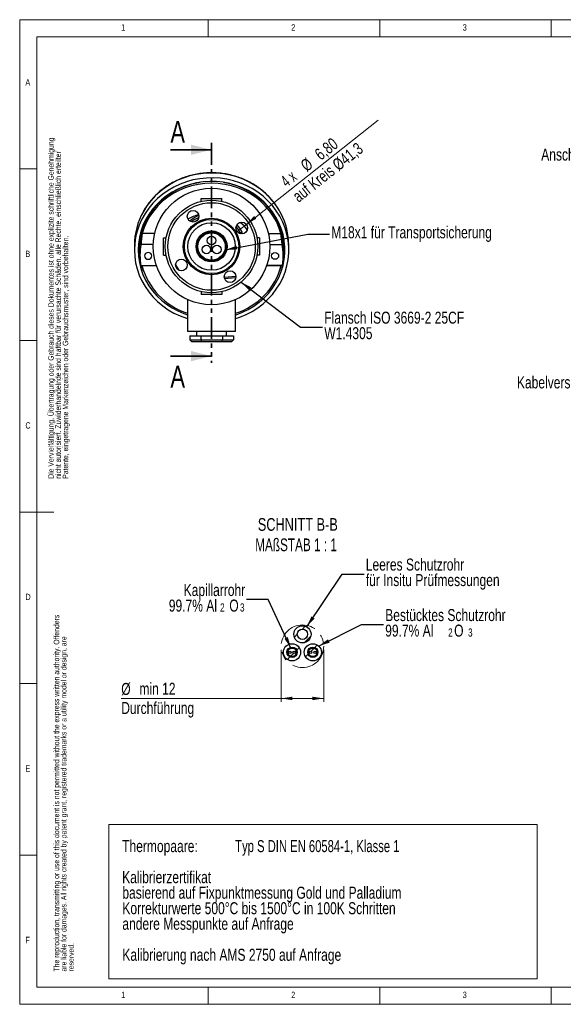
# Model space of a CAD drawing. Header units: millimetres. Extents: x 5 to 417, y 5 to 292.
# Tile 1 of 3: x 5 to 163, y 5 to 292. Entities that reach past the tile are written whole.
import ezdxf

# ---------------------------------------------------------------- set-up
doc = ezdxf.new("R2010")
doc.units = ezdxf.units.MM
doc.linetypes.add('CENTERX2', pattern=[20.32, 12.7, -2.54, 2.54, -2.54])
doc.linetypes.add('PHANTOM', pattern=[12.7, 6.35, -1.27, 1.27, -1.27, 1.27, -1.27])
doc.styles.add('SLDTEXTSTYLE0', font='TXT', dxfattribs={"width": 0.75})
doc.styles.add('SLDTEXTSTYLE1', font='TXT', dxfattribs={"width": 0.7})
doc.styles.add('SLDTEXTSTYLE2', font='TXT', dxfattribs={"width": 0.692308})
doc.styles.add('SLDTEXTSTYLE4', font='TXT', dxfattribs={"width": 0.666667})
doc.dimstyles.new('SLDDIMSTYLE1', dxfattribs={"dimtxt": 0.18, "dimasz": 3.302, "dimexe": 0, "dimexo": 0.0625, "dimgap": 0, "dimtad": 0, "dimtih": 1, "dimtoh": 1, "dimdec": 0, "dimrnd": 1e-09, "dimzin": 0, "dimdsep": 46, "dimtxsty": 'Standard', "dimsah": 1, "dimcen": 0.09, "dimadec": 0, "dimazin": 0, "dimtfac": 3.302, "dimtdec": 0, "dimtofl": 0, "dimtmove": 0, "dimatfit": 3, "dimfxl": 1, "dimfrac": 2, "dimtolj": 1, "dimtzin": 0, "dimarcsym": 0})
doc.dimstyles.new('SLDDIMSTYLE2', dxfattribs={"dimtxt": 3.5, "dimasz": 3.302, "dimexe": 0, "dimexo": 0.0625, "dimgap": 0.875, "dimtad": 1, "dimlfac": 2, "dimrnd": 1e-09, "dimzin": 12, "dimdsep": 46, "dimtxsty": 'SLDTEXTSTYLE0', "dimblk1": 'NONE', "dimsah": 1, "dimcen": 0, "dimadec": 0, "dimazin": 3, "dimtfac": 1, "dimtmove": 0, "dimatfit": 3, "dimldrblk": 'NONE', "dimfxl": 1, "dimfrac": 2, "dimtolj": 1, "dimtzin": 12, "dimarcsym": 0})
doc.dimstyles.new('SLDDIMSTYLE6', dxfattribs={"dimtxt": 3.5, "dimasz": 3.302, "dimexe": 0, "dimexo": 0.0625, "dimgap": 0.875, "dimtad": 1, "dimrnd": 1e-09, "dimzin": 12, "dimdsep": 46, "dimtxsty": 'SLDTEXTSTYLE0', "dimsah": 1, "dimcen": 0.09, "dimadec": 0, "dimazin": 3, "dimtfac": 1, "dimtofl": 0, "dimtmove": 0, "dimatfit": 3, "dimfxl": 1, "dimfrac": 2, "dimtolj": 1, "dimtzin": 12, "dimarcsym": 0})

# ---------------------------------------------------------------- blocks, each defined once
blk = doc.blocks.new('SW_NOTE_0')
at = {"color": 0, "linetype": 'Continuous', "lineweight": 0}
for p, q in [((-3.92, -35.93), (-3.92, 9.06)), ((-3.92, 9.06), (120.97, 9.06)), ((120.97, 9.06), (120.97, -35.93)), ((120.97, -35.93), (-3.92, -35.93))]:
    blk.add_line(p, q, dxfattribs=at)
at = {"color": 0, "linetype": 'Continuous', "lineweight": 0, "char_height": 3.5, "attachment_point": 1}
for s, insert, style in [('Thermopaare:', (0, 4.51), 'SLDTEXTSTYLE0'), ('Typ S DIN EN 60584-1, Klasse 1', (32.96, 4.51), 'SLDTEXTSTYLE1'), ('Kalibrierzertifikat', (0, -4.54), 'SLDTEXTSTYLE0'), ('basierend auf Fixpunktmessung Gold und Palladium', (0.06, -9.07), 'SLDTEXTSTYLE0'), ('Korrekturwerte 500°C bis 1500°C in 100K Schritten', (0.06, -13.59), 'SLDTEXTSTYLE0'), ('andere Messpunkte auf Anfrage', (0.06, -18.12), 'SLDTEXTSTYLE0'), ('Kalibrierung nach AMS 2750 auf Anfrage', (0.06, -27.17), 'SLDTEXTSTYLE0')]:
    blk.add_mtext(s, dxfattribs=dict(at, insert=insert, style=style))
blk = doc.blocks.new('_D')
at = {"color": 7, "linetype": 'Continuous', "lineweight": 0}
for q in [(109.49, 262.67), (68.42, 230.23)]:
    blk.add_line((71.09, 232.34), q, dxfattribs=at)
at = {"color": 7, "linetype": 'Continuous', "lineweight": 18}
blk.add_solid([(71.09, 232.34), (73.99, 233.99), (73.36, 234.78)], dxfattribs=at)
at = {"color": 7, "linetype": 'Continuous', "lineweight": 18, "char_height": 3.5, "attachment_point": 1, "rotation": 38.301}
for s, insert, style in [('auf Kreis Ø41,3', (84.15, 241.33), 'SLDTEXTSTYLE0'), ('6,80', (90.63, 253.59), 'SLDTEXTSTYLE0'), ('%%c', (86.52, 250.28), 'SLDTEXTSTYLE0'), ('4 x', (80.67, 245.73), 'SLDTEXTSTYLE4')]:
    blk.add_mtext(s, dxfattribs=dict(at, insert=insert, style=style))
blk = doc.blocks.new('_None')
blk = doc.blocks.new('_D_4')
at = {"color": 7, "linetype": 'Continuous', "lineweight": 0}
for p, q in [((81.23, 108.35), (81.23, 93.16)), ((93.65, 108.35), (93.65, 93.16)), ((81.23, 94.16), (34.61, 94.16)), ((81.23, 94.16), (93.65, 94.16))]:
    blk.add_line(p, q, dxfattribs=at)
at = {"color": 7, "linetype": 'Continuous', "lineweight": 18}
for points in [[(81.23, 94.16), (84.53, 93.65), (84.53, 94.67)], [(93.65, 94.16), (90.35, 94.67), (90.35, 93.65)]]:
    blk.add_solid(points, dxfattribs=at)
at = {"color": 7, "linetype": 'Continuous', "lineweight": 18, "char_height": 3.5, "attachment_point": 1, "style": 'SLDTEXTSTYLE0'}
for s, insert in [('%%c', (34.61, 98.67)), ('min 12', (39.89, 98.73)), ('Durchführung', (34.61, 93.12))]:
    blk.add_mtext(s, dxfattribs=dict(at, insert=insert))

msp = doc.modelspace()

# ---------------------------------------------------------------- hatches: boundary and pattern name
at = {"linetype": 'Continuous', "lineweight": 18}
h = msp.add_hatch(dxfattribs=at)
h.set_pattern_fill('ANSI31', style=0)
edge = h.paths.add_edge_path(flags=0)
edge.add_arc((87.4368, 112.8542), 2.5, 0, 360)
edge = h.paths.add_edge_path(flags=0)
edge.add_arc((87.4368, 112.8542), 1.5, 0, 360)
h = msp.add_hatch(dxfattribs=at)
h.set_pattern_fill('ANSI31', style=0)
edge = h.paths.add_edge_path(flags=0)
edge.add_arc((84.4057, 107.6042), 2.5, 0, 360)
edge = h.paths.add_edge_path(flags=0)
edge.add_arc((84.4057, 107.6042), 1.5, 0, 360)
h = msp.add_hatch(dxfattribs=at)
h.set_pattern_fill('ANSI31', style=0)
edge = h.paths.add_edge_path(flags=0)
edge.add_arc((90.4679, 107.6042), 2.5, 0, 360)
edge = h.paths.add_edge_path(flags=0)
edge.add_arc((90.4679, 107.6042), 1.5, 0, 360)
h = msp.add_hatch(dxfattribs=at)
h.set_pattern_fill('ANSI31', style=0)
edge = h.paths.add_edge_path(flags=0)
edge.add_arc((84.4057, 107.6042), 1.25, 0, 360)
edge = h.paths.add_edge_path(flags=0)
edge.add_arc((83.8057, 107.6042), 0.35, 0, 360)
edge = h.paths.add_edge_path(flags=0)
edge.add_arc((85.0057, 107.6042), 0.35, 0, 360)
h = msp.add_hatch(dxfattribs=at)
h.set_pattern_fill('ANSI31', style=0)
edge = h.paths.add_edge_path(flags=0)
edge.add_arc((90.4679, 107.6042), 1.25, 0, 360)
edge = h.paths.add_edge_path(flags=0)
edge.add_arc((89.8679, 107.6042), 0.35, 0, 360)
edge = h.paths.add_edge_path(flags=0)
edge.add_arc((91.0679, 107.6042), 0.35, 0, 360)

# ---------------------------------------------------------------- linework, layer by layer
at = {"color": 7, "linetype": 'Continuous', "lineweight": 18}
for p, q in [((415, 292), (5, 292)), ((5, 292), (5, 5)), ((60, 287), (60, 292)), ((110, 292), (110, 287)), ((160, 287), (160, 292)), ((410, 287), (10, 287)), ((10, 287), (10, 10)), ((10, 248.5), (5, 248.5)), ((5, 198.5), (10, 198.5)), ((5, 148.5), (15, 148.5)), ((5, 98.5), (10, 98.5)), ((10, 48.5), (5, 48.5)), ((10, 10), (227.8, 10)), ((60, 5), (60, 10)), ((110, 10), (110, 5)), ((160, 5), (160, 10)), ((5, 5), (415, 5))]:
    msp.add_line(p, q, dxfattribs=at)
at = {"color": 7, "linetype": 'PHANTOM', "lineweight": 35}
msp.add_line((60.9469, 256.0771), (60.9469, 191.935), dxfattribs=at)
at = {"color": 7, "linetype": 'Continuous', "lineweight": 35}
for p, q in [((48.9469, 254.0771), (60.9469, 254.0771)), ((48.9469, 193.935), (60.9469, 193.935))]:
    msp.add_line(p, q, dxfattribs=at)
at = {"color": 7, "linetype": 'Continuous', "lineweight": 25}
for p, q in [((57.9469, 239.0547), (57.9469, 239.8923)), ((57.9469, 239.8923), (63.9469, 239.8923)), ((63.9469, 239.0547), (63.9469, 239.8923)), ((44.3781, 229.6968), (40.7327, 229.6968)), ((69.4344, 229.6153), (69.3172, 229.8427)), ((69.7656, 230.0641), (70.0027, 229.6041)), ((77.5157, 229.6968), (81.1612, 229.6968)), ((46.9469, 223.3923), (46.9469, 228.3923)), ((46.9469, 228.3923), (47.6804, 228.3923)), ((74.9469, 228.3923), (74.2134, 228.3923)), ((74.9469, 228.3923), (74.9469, 223.3923)), ((38.4469, 226.2831), (38.4469, 224.8617)), ((39.8219, 226.2476), (39.8219, 225.8923)), ((40.0719, 225.3592), (40.0719, 223.1383)), ((43.9564, 226.46), (40.3766, 226.46)), ((77.9375, 226.46), (81.5172, 226.46)), ((81.8219, 223.1383), (81.8219, 225.3592)), ((82.0719, 225.8923), (82.0719, 226.2476)), ((83.4469, 224.8617), (83.4469, 226.2831)), ((46.9469, 223.3923), (47.6804, 223.3923)), ((74.9469, 223.3923), (74.2134, 223.3923)), ((44.9009, 220.2776), (40.2975, 220.2776)), ((50.4448, 220.5878), (51.3705, 218.9844)), ((81.5874, 220.2801), (76.9939, 220.2801)), ((77.0493, 220.4412), (81.6216, 220.4412)), ((64.6444, 216.9676), (68.031, 217.2639)), ((68.0083, 216.76), (64.7543, 216.4754)), ((57.9469, 212.7298), (57.9469, 211.8923)), ((63.9469, 212.7298), (63.9469, 211.8923)), ((53.9469, 210.3949), (53.9469, 201.1423)), ((63.9469, 211.8923), (57.9469, 211.8923)), ((67.9469, 201.1423), (67.9469, 210.4003)), ((67.9469, 201.1423), (53.9469, 201.1423)), ((56.5719, 201.1423), (56.5719, 199.8923)), ((65.3219, 199.8923), (65.3219, 201.1423)), ((54.5961, 199.8923), (54.5961, 198.6423)), ((54.5961, 199.8923), (57.7715, 199.8923)), ((54.5961, 198.6423), (57.7715, 198.6423)), ((55.1734, 198.1423), (54.5961, 198.6423)), ((58.0602, 198.1423), (55.1734, 198.1423)), ((57.7715, 199.8923), (57.7715, 198.6423)), ((57.7715, 199.8923), (64.1224, 199.8923)), ((57.7715, 198.6423), (64.1224, 198.6423)), ((57.7715, 198.6423), (58.0602, 198.1423)), ((63.8337, 198.1423), (58.0602, 198.1423)), ((64.1224, 198.6423), (63.8337, 198.1423)), ((66.7204, 198.1423), (63.8337, 198.1423)), ((64.1224, 199.8923), (64.1224, 198.6423)), ((64.1224, 199.8923), (67.2978, 199.8923)), ((64.1224, 198.6423), (67.2978, 198.6423)), ((67.2978, 198.6423), (66.7204, 198.1423)), ((67.2978, 199.8923), (67.2978, 198.6423))]:
    msp.add_line(p, q, dxfattribs=at)
at = {"color": 7, "linetype": 'Continuous', "lineweight": 25, "flags": 128}
for points in [[(81.2018, 235.4412), (80.349, 236.9329), (79.2661, 238.4941), (78.0399, 239.9597), (76.6799, 241.3183), (75.1967, 242.5592), (73.6021, 243.6727), (71.9083, 244.6501), (70.1288, 245.4837), (68.2775, 246.1671), (66.3687, 246.6949), (64.4175, 247.0629), (62.4392, 247.2683), (60.4492, 247.3095), (58.4631, 247.1861), (56.4964, 246.8991), (54.5646, 246.4508), (52.6827, 245.8446), (50.8654, 245.0853), (49.1271, 244.1789), (47.4813, 243.1324), (45.9409, 241.954), (44.5179, 240.653), (43.2235, 239.2396), (42.0678, 237.7247), (41.0599, 236.1203), (41.0555, 236.1126)], [(67.9469, 204.8739), (69.2112, 205.3003), (71.0284, 206.0596), (72.7668, 206.966), (74.4126, 208.0125), (75.953, 209.1908), (77.376, 210.4918), (78.6704, 211.9053), (79.8261, 213.4202), (80.834, 215.0246), (81.6863, 216.706), (82.3763, 218.4512), (82.8985, 220.2466), (83.249, 222.0781), (83.4249, 223.9315), (83.4249, 225.792), (83.249, 227.6453), (82.8985, 229.4769), (82.3763, 231.2723), (81.6863, 233.0175), (80.834, 234.6989), (79.8261, 236.3033), (78.6704, 237.8182), (77.376, 239.2316), (75.953, 240.5327), (74.4126, 241.711), (72.7668, 242.7575), (71.0284, 243.6639), (69.2112, 244.4232), (67.3293, 245.0294), (65.3975, 245.4777), (63.4308, 245.7647), (61.4447, 245.8881), (59.4547, 245.847), (57.4763, 245.6416), (55.5252, 245.2735), (53.6164, 244.7457), (51.7651, 244.0624), (49.9856, 243.2287), (48.2918, 242.2513), (46.6972, 241.1378), (45.214, 239.8969), (43.854, 238.5383), (42.6277, 237.0727), (41.5449, 235.5115), (40.6138, 233.867), (39.8419, 232.152), (39.2352, 230.38), (38.7984, 228.5647), (38.535, 226.7205), (38.4469, 224.8617), (38.4469, 224.8617)], [(67.9469, 205.9588), (68.1134, 206.0134), (69.9173, 206.7006), (71.6469, 207.5384), (73.2879, 208.5196), (74.8266, 209.6363), (76.2503, 210.8792), (77.5472, 212.2379), (78.7065, 213.7012), (79.7186, 215.257), (80.5753, 216.8924), (81.2692, 218.5938), (81.7948, 220.3472), (82.1476, 222.138), (82.3248, 223.9513), (82.3248, 225.7722), (82.1476, 227.5855), (81.7948, 229.3763), (81.2692, 231.1297), (80.5753, 232.8311), (79.7186, 234.4665), (78.7065, 236.0223), (77.5472, 237.4856), (76.2503, 238.8443), (74.8266, 240.0872), (73.2879, 241.2038), (71.6469, 242.1851), (69.9173, 243.0228), (68.1134, 243.7101), (66.25, 244.2411), (64.3427, 244.6116), (62.4073, 244.8184), (60.4598, 244.8599), (58.5163, 244.7356), (56.593, 244.4467), (54.7057, 243.9954), (52.8702, 243.3857), (51.1015, 242.6224), (49.4145, 241.7119), (47.823, 240.6619), (46.3403, 239.4809), (44.9786, 238.1787), (43.7492, 236.7663), (42.6624, 235.2551), (41.727, 233.6579), (40.9509, 231.9878), (40.3405, 230.2586), (39.9009, 228.4847), (39.6356, 226.6807), (39.5469, 224.8617), (39.5469, 224.8617)], [(40.0719, 225.3592), (40.161, 227.1596), (40.4274, 228.9447), (40.8688, 230.6991), (41.4816, 232.408), (42.2604, 234.0567), (43.1987, 235.6313), (44.2883, 237.1182), (45.5201, 238.5048), (46.8835, 239.7792), (48.3669, 240.9306), (49.9577, 241.9492), (51.6422, 242.8262), (53.406, 243.5542), (55.2342, 244.1269), (57.1112, 244.5396), (57.4765, 244.6003)], [(81.1612, 229.6968), (80.5816, 231.4521), (79.8279, 233.1487), (78.907, 234.7715), (77.8268, 236.3062), (76.597, 237.7391), (75.2286, 239.0575), (73.7335, 240.2499), (72.1251, 241.3055), (70.4177, 242.2151), (68.6263, 242.9705), (66.7668, 243.5651), (64.8557, 243.9937), (62.91, 244.2523), (60.9469, 244.3388), (58.9838, 244.2523), (57.0382, 243.9937), (55.1271, 243.5651), (53.2676, 242.9705), (51.4762, 242.2151), (49.7688, 241.3055), (48.1604, 240.2499), (46.6653, 239.0575), (45.2968, 237.7391), (44.0671, 236.3062), (42.9869, 234.7715), (42.066, 233.1487), (41.3123, 231.4521), (40.7327, 229.6968)], [(64.4174, 244.6003), (64.7827, 244.5396), (66.6597, 244.1269), (68.4879, 243.5542), (70.2517, 242.8262), (71.9362, 241.9492), (73.5269, 240.9306), (75.0103, 239.7792), (76.3738, 238.5048), (77.6056, 237.1182), (78.6952, 235.6313), (79.6335, 234.0567), (80.4123, 232.408), (81.0251, 230.6991), (81.4665, 228.9447), (81.7329, 227.1596), (81.8219, 225.3592)], [(69.3172, 229.8427), (68.6778, 230.9815), (68.1154, 231.7473)], [(68.3493, 232.2467), (69.0912, 231.2629), (69.7656, 230.0641)], [(38.4469, 224.8617), (38.535, 223.003), (38.7984, 221.1588), (39.2352, 219.3435), (39.8419, 217.5715), (40.6138, 215.8565), (41.5449, 214.212), (42.6277, 212.6508), (43.854, 211.1852), (45.214, 209.8266), (46.6972, 208.5857), (48.2918, 207.4722), (49.9856, 206.4948), (51.7651, 205.6611), (53.6164, 204.9777), (53.9469, 204.8739)], [(39.5469, 224.8617), (39.6356, 223.0427), (39.9009, 221.2388), (40.3405, 219.4649), (40.9509, 217.7357), (41.727, 216.0656), (42.6624, 214.4683), (43.7492, 212.9572), (44.9786, 211.5447), (46.3403, 210.2426), (47.823, 209.0616), (49.4145, 208.0115), (51.1015, 207.1011), (52.8702, 206.3378), (53.9469, 205.9588)], [(42.4469, 224.1198), (42.0451, 224.0451), (41.7045, 223.8323), (41.4769, 223.5139), (41.3969, 223.1383), (41.4769, 222.7627), (41.7045, 222.4443), (42.0451, 222.2315), (42.4469, 222.1568), (42.8488, 222.2315), (43.1894, 222.4443), (43.417, 222.7627), (43.4969, 223.1383), (43.417, 223.5139), (43.1894, 223.8323), (42.8488, 224.0451), (42.4469, 224.1198)], [(79.4469, 222.1568), (79.0451, 222.2315), (78.7045, 222.4443), (78.4769, 222.7627), (78.3969, 223.1383), (78.4769, 223.5139), (78.7045, 223.8323), (79.0451, 224.0451), (79.4469, 224.1198), (79.8488, 224.0451), (80.1894, 223.8323), (80.417, 223.5139), (80.4969, 223.1383), (80.417, 222.7627), (80.1894, 222.4443), (79.8488, 222.2315), (79.4469, 222.1568)], [(40.5222, 220.2776), (40.9509, 219.1216), (41.122, 218.7155)], [(80.7719, 218.7155), (81.2692, 219.9797), (81.3725, 220.2801)]]:
    msp.add_lwpolyline(points, dxfattribs=at)
at = {"color": 7, "linetype": 'Continuous', "lineweight": 25}
for centre, radius in [((60.9469, 225.8923), 17), ((60.9469, 225.8923), 13.5), ((60.9469, 225.8923), 12.75), ((55.5537, 234.6967), 1.7), ((60.9469, 225.8923), 8.25), ((60.9469, 225.8923), 7.9145), ((60.9469, 225.8923), 6.925), ((69.7514, 231.2855), 1.7), ((60.9469, 225.8923), 4.5125), ((60.9469, 225.8923), 4.25), ((60.9469, 225.8923), 4), ((60.9469, 227.6423), 1.25), ((59.4314, 225.0173), 1.25), ((62.4625, 225.0173), 1.25), ((52.1425, 220.4991), 1.7), ((66.3401, 217.0878), 1.7), ((87.4368, 112.8542), 2.5), ((87.4368, 112.8542), 1.5), ((84.4057, 107.6042), 2.5), ((84.4057, 107.6042), 1.5), ((90.4679, 107.6042), 2.5), ((90.4679, 107.6042), 1.5), ((84.4057, 107.6042), 1.25), ((83.8057, 107.6042), 0.35), ((85.0057, 107.6042), 0.35), ((90.4679, 107.6042), 1.25), ((89.8679, 107.6042), 0.35), ((91.0679, 107.6042), 0.35)]:
    msp.add_circle(centre, radius, dxfattribs=at)
at = {"color": 7, "linetype": 'CENTERX2', "lineweight": 18}
msp.add_circle((87.4368, 109.3542), 6.2106, dxfattribs=at)
at = {"color": 7, "linetype": 'Continuous', "lineweight": 25}
for centre, radius, start, end in [((58.3888, 226.2517), 19.9419, 150.364557, 179.909797), ((63.5052, 226.2485), 19.9418, 0.099427, 27.450085), ((60.9469, 225.8923), 9.7557, 112.335279, 130.643972), ((60.9469, 225.8923), 9.2557, 113.738018, 129.241233), ((58.3234, 225.8925), 18.5011, 166.107624, 189.466333), ((63.5747, 225.8927), 18.497, 350.531022, 13.895021), ((58.3062, 226.2467), 18.4843, 170.677118, 179.997129), ((63.5877, 226.2467), 18.4843, 0.002871, 9.322882), ((58.3266, 226.254), 18.7799, 182.133976, 194.428389), ((58.331, 223.1385), 18.259, 169.518834, 189.014429), ((63.5634, 223.1385), 18.2585, 351.504685, 10.481347), ((63.565, 226.2543), 18.7821, 345.572346, 357.865289), ((60.032, 225.6018), 20.1016, 195.146577, 252.379193), ((61.9498, 225.5176), 19.9948, 287.453748, 345.020483)]:
    msp.add_arc(centre, radius, start, end, dxfattribs=at)
for centre, major_axis, ratio, start_param, end_param in [((60.9469, 225.8923), (-12, 0), 0.8125, 5.03068954, 5.32330707), ((60.9469, 225.8923), (-12, 0), 0.8125, 3.66162685, 3.94592929), ((60.9469, 219.5185), (0, 40.7763), 0.5119396, 1.31851478, 1.39972878), ((60.9469, 219.5185), (0, 40.7763), 0.5119396, 4.88345653, 4.96467053)]:
    msp.add_ellipse(centre, major_axis=major_axis, ratio=ratio, start_param=start_param, end_param=end_param, dxfattribs=at)
for points, knots in [([(81.1808, 235.4897), (81.1431, 235.5694), (80.8506, 236.1878), (80.1666, 237.2834), (79.1277, 238.7586), (77.9474, 240.1404), (76.6512, 241.4266), (75.2436, 242.6062), (73.7357, 243.6713), (72.1378, 244.6144), (70.461, 245.4287), (68.7172, 246.1085), (66.9186, 246.6491), (65.0779, 247.0466), (63.2079, 247.298), (61.322, 247.4018), (59.4332, 247.3569), (57.5549, 247.1639), (55.7004, 246.8239), (53.8827, 246.3394), (52.1146, 245.7137), (50.4086, 244.9513), (48.7768, 244.0574), (47.2306, 243.0383), (45.7808, 241.9015), (44.4388, 240.6542), (43.2092, 239.3077), (42.1191, 237.8628), (41.4088, 236.8093), (41.1055, 236.2221), (41.0764, 236.1659)], [0, 0, 0, 0, 0.00562177, 0.04362159, 0.08163419, 0.11966054, 0.157701, 0.1957554, 0.23382313, 0.27190325, 0.30999461, 0.34809592, 0.3862058, 0.42432291, 0.46244589, 0.50057342, 0.53870419, 0.57683677, 0.61496955, 0.65310115, 0.69123011, 0.72935488, 0.76747385, 0.80558532, 0.84368757, 0.88177894, 0.9198579, 0.95792317, 0.99597383, 1, 1, 1, 1]), ([(69.3172, 229.8427), (69.3223, 229.8452), (69.3553, 229.8615), (69.4384, 229.9025), (69.5597, 229.9624), (69.6735, 230.0186), (69.7507, 230.0567), (69.7606, 230.0616), (69.7656, 230.0641)], [0, 0, 0, 0, 0.02162195, 0.14142305, 0.35609642, 0.57074003, 0.78536977, 1, 1, 1, 1]), ([(81.6216, 220.4412), (81.6176, 220.4157), (81.6096, 220.3647), (81.5986, 220.3102), (81.5911, 220.2829), (81.5884, 220.2808), (81.5874, 220.2801)], [0, 0, 0, 0, 0.279162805, 0.558358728, 0.836485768, 1, 1, 1, 1])]:
    msp.add_open_spline(points, degree=3, knots=knots, dxfattribs=at)
at = {"color": 7, "linetype": 'Continuous', "lineweight": 35}
for points in [[(60.9469, 254.0771), (54.9469, 255.5771), (54.9469, 252.5771)], [(60.9469, 193.935), (54.9469, 195.435), (54.9469, 192.435)]]:
    msp.add_solid(points, dxfattribs=at)

# ---------------------------------------------------------------- block references
at = {"color": 7, "linetype": 'Continuous', "lineweight": 0}
msp.add_blockref('SW_NOTE_0', (34.8769, 48.3498), dxfattribs=at)

# ---------------------------------------------------------------- texts
for s, insert, char_height, attachment_point, style in [('1', (34.5833, 290.668), 1.8521, 1, 'SLDTEXTSTYLE0'), ('2', (84.1667, 290.668), 1.8521, 1, 'SLDTEXTSTYLE0'), ('3', (134.1667, 290.668), 1.8521, 1, 'SLDTEXTSTYLE0'), ('A', (6.6667, 274.668), 1.8521, 1, 'SLDTEXTSTYLE0'), ('Anschlusskopf Form A', (192.1747, 254.439), 3.5, 3, 'SLDTEXTSTYLE0'), ('M18x1 für Transportsicherung', (95.8476, 231.7772), 3.5, 1, 'SLDTEXTSTYLE0'), ('B', (6.6667, 224.668), 1.8521, 1, 'SLDTEXTSTYLE0'), ('Flansch ISO 3669-2 25CF', (93.8052, 206.8965), 3.5, 1, 'SLDTEXTSTYLE0'), ('W1.4305', (93.8052, 202.3708), 3.5, 1, 'SLDTEXTSTYLE0'), ('Kabelverschraubung', (182.1755, 188.0288), 3.5, 3, 'SLDTEXTSTYLE0'), ('C', (6.6667, 174.668), 1.8521, 1, 'SLDTEXTSTYLE0'), ('SCHNITT B-B', (86.088, 146.7243), 3.704167, 2, 'SLDTEXTSTYLE0'), ('MAßSTAB 1 : 1', (85.5778, 140.7854), 3.704167, 2, 'SLDTEXTSTYLE2'), ('Leeres Schutzrohr', (105.9133, 134.9326), 3.5, 1, 'SLDTEXTSTYLE0'), ('für Insitu Prüfmessungen', (105.9133, 130.4069), 3.5, 1, 'SLDTEXTSTYLE0'), ('Kapillarrohr', (70.7554, 127.5017), 3.5, 3, 'SLDTEXTSTYLE0'), ('D', (6.6667, 124.668), 1.8521, 1, 'SLDTEXTSTYLE0'), ('99.7% Al', (62.5236, 122.976), 3.5, 3, 'SLDTEXTSTYLE0'), ('2', (64.7528, 121.8584), 2.3813, 3, 'SLDTEXTSTYLE0'), ('O', (68.8477, 122.976), 3.5, 3, 'SLDTEXTSTYLE0'), ('3', (70.5665, 121.8584), 2.3813, 3, 'SLDTEXTSTYLE0'), ('Bestücktes Schutzrohr', (111.5655, 120.2034), 3.5, 1, 'SLDTEXTSTYLE0'), ('99.7% Al', (111.5655, 115.6777), 3.5, 1, 'SLDTEXTSTYLE0'), ('O', (131.6708, 115.6777), 3.5, 1, 'SLDTEXTSTYLE0'), ('2', (129.9114, 114.5601), 2.3813, 1, 'SLDTEXTSTYLE0'), ('3', (135.725, 114.5601), 2.3813, 1, 'SLDTEXTSTYLE0'), ('E', (6.6667, 74.668), 1.8521, 1, 'SLDTEXTSTYLE0'), ('keramische Lüsterklemme', (216.8611, 74.9719), 3.5, 3, 'SLDTEXTSTYLE0'), ('F', (6.6667, 24.668), 1.8521, 1, 'SLDTEXTSTYLE0'), ('1', (34.5833, 8.668), 1.8521, 1, 'SLDTEXTSTYLE0'), ('2', (84.1667, 8.668), 1.8521, 1, 'SLDTEXTSTYLE0'), ('3', (134.1667, 8.668), 1.8521, 1, 'SLDTEXTSTYLE0')]:
    msp.add_mtext(s, dxfattribs=dict(at, insert=insert, char_height=char_height, attachment_point=attachment_point, style=style))
at = {"color": 7, "linetype": 'Continuous', "lineweight": 0, "char_height": 1.5875, "attachment_point": 1, "rotation": 90, "style": 'SLDTEXTSTYLE0'}
for s, insert in [('Die Vervielfältigung, Übertragung oder Gebrauch dieses Dokumentes ist ohne explizite schriftliche Genehmigung', (13.3163, 158.1829)), ('nicht autorisiert. Zuwiderhandelnde sind haftbar für verursachte Schäden. alle Rechte, einschließlich erteilter', (15.433, 158.1829)), ('Patente, eingetragene Markenzeichen oder Gebrauchsmuster, sind vorbehalten.', (17.5497, 158.1829)), ('The reproduction, transmitting or use of this document is not permitted without the express written authority. Offenders', (14.9358, 14.5679)), ('are liable for damages. All rights created by patent grant, registered trademarks or a utility model or design, are', (17.0525, 14.5679)), ('reserved.', (19.1692, 14.5679))]:
    msp.add_mtext(s, dxfattribs=dict(at, insert=insert))
at = {"color": 7, "linetype": 'Continuous', "char_height": 6.35, "attachment_point": 1, "style": 'SLDTEXTSTYLE0'}
for insert in [(48.9469, 262.4732), (48.9469, 191.139)]:
    msp.add_mtext('A', dxfattribs=dict(at, insert=insert))

# ---------------------------------------------------------------- dimensions: what is measured, and where the dimension line sits
at = {"color": 7, "linetype": 'Continuous', "lineweight": 18}
dim = msp.add_diameter_dim_2p(p1=(68.4173, 230.2318), p2=(71.0855, 232.3391), text='4 x <>', dimstyle='SLDDIMSTYLE2', dxfattribs=at)
dim.commit()
dim.dimension.update_dxf_attribs({"geometry": '_D', "text_midpoint": (96.4948, 252.4068), "dimtype": 163})
dim = msp.add_linear_dim(base=(93.6474, 94.1892), p1=(81.2262, 109.3542), p2=(93.6474, 109.3542), text='%%c<>', dimstyle='SLDDIMSTYLE6', dxfattribs=at)
dim.commit()
dim.dimension.update_dxf_attribs({"geometry": '_D_4', "text_midpoint": (50.085, 94.1892), "dimtype": 160})

# ---------------------------------------------------------------- leaders
at = {"color": 7, "linetype": 'Continuous', "lineweight": 0}
for points in [[(65.0916, 224.9519), (88.9741, 229.4822), (95.3241, 229.4822)], [(69.5789, 215.5125), (86.9139, 202.3664), (93.2639, 202.3664)], [(88.6726, 115.0274), (99.052, 130.4009), (105.402, 130.4009)], [(84.0907, 108.8139), (77.4513, 122.9677), (71.1013, 122.9677)], [(92.165, 109.4399), (104.6756, 115.6737), (111.0256, 115.6737)]]:
    msp.add_leader(points, dimstyle='SLDDIMSTYLE1', dxfattribs=at)

doc.saveas('drawing.dxf')
